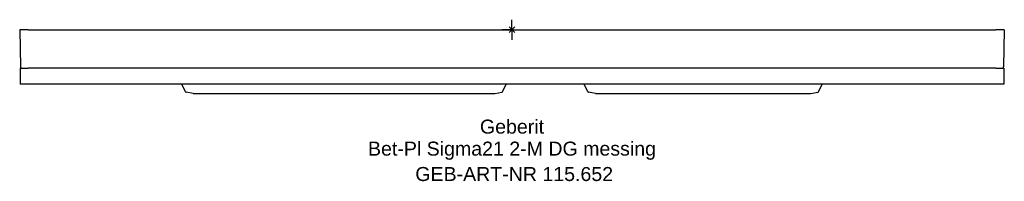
# Model space of a CAD drawing. Header units: millimetres. Extents: x -123 to 123, y -38 to 2.
import ezdxf
from ezdxf.enums import TextEntityAlignment as Align

# ---------------------------------------------------------------- set-up
doc = ezdxf.new("R2010")
doc.units = ezdxf.units.MM
doc.layers.get('0').update_dxf_attribs({"linetype": 'CONTINUOUS'})
for name, color, linetype, lineweight in [('Arbeitspunkt(DIN)', 7, 'CONTINUOUS', 25), ('GEB-ART-NR', 1, 'CONTINUOUS', 18), ('GEB-BEZUG', 2, 'CONTINUOUS', 25), ('GEB-TEXT', 5, 'CONTINUOUS', 18)]:
    doc.layers.add(name, color=color, linetype=linetype, lineweight=lineweight)
doc.layers.add('GEB-KONTUR-A', color=5, linetype='CONTINUOUS')
doc.styles.get("Standard").update_dxf_attribs({"font": 'arial.ttf'})

# ---------------------------------------------------------------- blocks, each defined once
blk = doc.blocks.new('Einfügepunkt')
at = {"layer": 'GEB-BEZUG'}
for p, q in [((-0.71, -0.71), (0.71, 0.71)), ((-0.71, 0.71), (0.71, -0.71))]:
    blk.add_line(p, q, dxfattribs=at)

msp = doc.modelspace()

# ---------------------------------------------------------------- linework, layer by layer
at = {"layer": 'Arbeitspunkt(DIN)', "ltscale": 5}
for q in [(0, 2.5), (-2.5, 0), (0, -2.5), (2.5, 0)]:
    msp.add_line((0, 0), q, dxfattribs=at)
at = {"layer": 'GEB-KONTUR-A', "ltscale": 5}
for p, q in [((-123.09, 0), (-122.93, -9.31)), ((-120.92, 0), (-123.09, 0)), ((-120.92, 0), (120.93, 0)), ((123.09, 0), (120.93, 0)), ((123.09, 0), (122.93, -9.31)), ((-123, -9.6), (-123, -13.6)), ((-123, -9.6), (-121, -9.6)), ((121, -9.6), (-121, -9.6)), ((121, -9.6), (123, -9.6)), ((123, -9.6), (123, -13.6)), ((-121, -13.6), (-123, -13.6)), ((121, -13.6), (-121, -13.6)), ((-81.64, -15.52), (-82.54, -13.6)), ((-2.36, -15.52), (-1.46, -13.6)), ((18.96, -15.52), (18.06, -13.6)), ((76.64, -15.52), (77.54, -13.6)), ((123, -13.6), (121, -13.6)), ((-79.7, -15.95), (-81.5, -15.63)), ((-79.67, -15.95), (-4.33, -15.95)), ((-4.3, -15.95), (-2.5, -15.63)), ((20.9, -15.95), (19.1, -15.63)), ((20.93, -15.95), (74.67, -15.95)), ((74.7, -15.95), (76.5, -15.63))]:
    msp.add_line(p, q, dxfattribs=at)
for centre, radius, start, end in [((-122.63, -9.3), 0.3, 181, 270), ((122.63, -9.3), 0.3, 270, 359), ((-81.46, -15.43), 0.2, 205, 260), ((-79.67, -15.75), 0.2, 260, 270), ((-4.33, -15.75), 0.2, 270, 280), ((-2.54, -15.43), 0.2, 280, 335), ((19.14, -15.43), 0.2, 205, 260), ((20.93, -15.75), 0.2, 260, 270), ((74.67, -15.75), 0.2, 270, 280), ((76.46, -15.43), 0.2, 280, 335)]:
    msp.add_arc(centre, radius, start, end, dxfattribs=at)

# ---------------------------------------------------------------- block references
at = {"ltscale": 5}
msp.add_blockref('Einfügepunkt', (0, 0), dxfattribs=at)

# ---------------------------------------------------------------- texts
at = {"layer": 'GEB-ART-NR'}
msp.add_text('GEB-ART-NR 115.652', height=3.5, dxfattribs=at).set_placement((0.55, -37.79), align=Align.CENTER)
at = {"layer": 'GEB-TEXT'}
for s, p in [('Geberit', (0, -25.95)), ('Bet-Pl Sigma21 2-M DG messing', (0, -31.45))]:
    msp.add_text(s, height=3.5, dxfattribs=at).set_placement(p, align=Align.CENTER)

doc.saveas('drawing.dxf')
